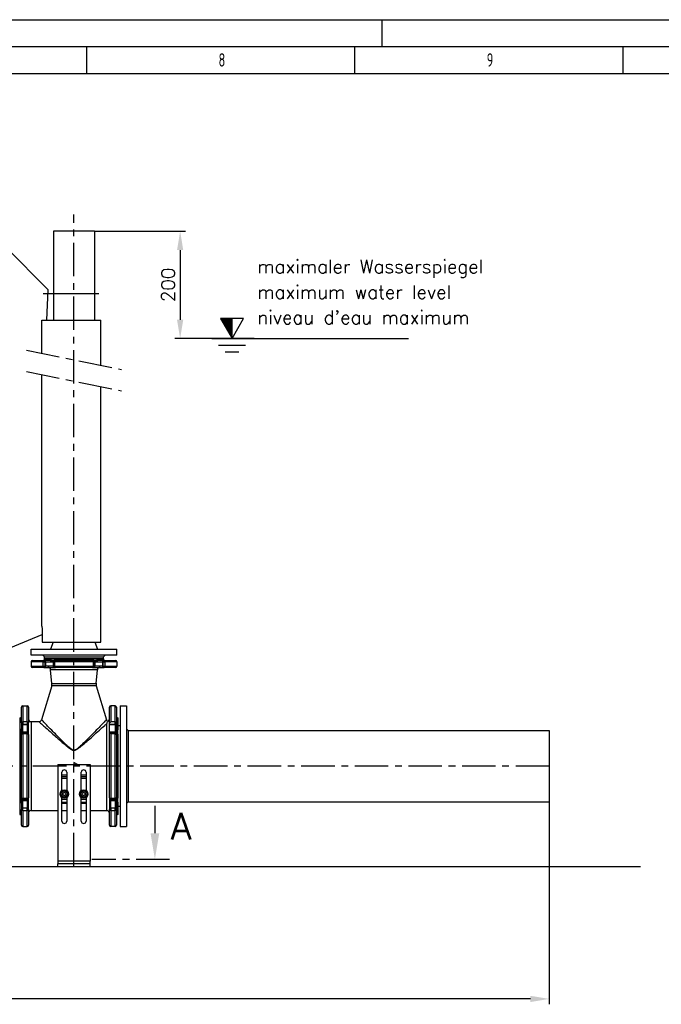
# Model space of a CAD drawing. Header units: millimetres. Extents: x 0 to 5940, y 0 to 4200.
# Tile 46 of 47: x 3345 to 4541, y 2365 to 4200. Entities that reach past the tile are written whole.
import ezdxf

# ---------------------------------------------------------------- set-up
doc = ezdxf.new("R2010")
doc.units = ezdxf.units.MM
doc.header["$LTSCALE"] = 50
doc.linetypes.add('MITTE', pattern=[2, 1.25, -0.25, 0.25, -0.25])
doc.layers.get('0').update_dxf_attribs({"linetype": 'CONTINUOUS'})
doc.layers.get('DEFPOINTS').update_dxf_attribs({"linetype": 'CONTINUOUS'})
for name, color, linetype in [('02-LINIE-035', 2, 'CONTINUOUS'), ('03-LINIE-050', 3, 'CONTINUOUS'), ('05-ACHSE', 1, 'MITTE'), ('06-MASSE1', 1, 'CONTINUOUS'), ('10-TEXT-025', 1, 'CONTINUOUS'), ('12-TEXT-050', 3, 'CONTINUOUS'), ('KSB-BLATTRAND', 2, 'CONTINUOUS')]:
    doc.layers.add(name, color=color, linetype=linetype)
doc.styles.add('ACA_NORM', font='ROMANS.SHX')
doc.styles.get("Standard").update_dxf_attribs({"font": 'ISOCP.SHX'})
doc.dimstyles.new('1-10', dxfattribs={"dimscale": 10, "dimtxt": 2.5, "dimasz": 3.5, "dimexe": 1, "dimexo": 0, "dimgap": 1, "dimtad": 1, "dimdec": 0, "dimzin": 0, "dimtxsty": 'ACA_NORM', "dimcen": 0, "dimadec": 0, "dimazin": 0, "dimtfac": 2.4, "dimtdec": 0, "dimtmove": 0, "dimatfit": 3, "dimfxl": 1, "dimtolj": 1, "dimtzin": 0, "dimarcsym": 0})

# ---------------------------------------------------------------- blocks, each defined once
blk = doc.blocks.new('*D2')
at = {"layer": '06-MASSE1', "color": 0, "lineweight": -2}
for p, q in [((4332.2, 2742.1), (4332.2, 2364.6)), ((1668.8, 2662.8), (1668.8, 2364.6)), ((4297.2, 2374.6), (1703.8, 2374.6))]:
    blk.add_line(p, q, dxfattribs=at)
at = {"layer": '06-MASSE1', "color": 0}
for points in [[(1703.8, 2380.4), (1703.8, 2368.8), (1668.8, 2374.6)], [(4297.2, 2380.4), (4297.2, 2368.8), (4332.2, 2374.6)]]:
    blk.add_solid(points, dxfattribs=at)
at = {"layer": 'DEFPOINTS', "color": 0}
for p in [(4332.2, 2742.1), (1668.8, 2662.8), (1668.8, 2374.6)]:
    blk.add_point(p, dxfattribs=at)
at = {"layer": '06-MASSE1', "color": 0, "insert": (3000.5, 2397.1), "char_height": 25, "attachment_point": 5, "style": 'ACA_NORM'}
blk.add_mtext('\\A1;2660', dxfattribs=at)
blk = doc.blocks.new('Rahmen_A2')
at = {"color": 1, "ltscale": 150}
for p, q in [((0, 420), (594, 420)), ((10, 410), (584, 410))]:
    blk.add_line(p, q, dxfattribs=at)
at = {"layer": 'KSB-BLATTRAND'}
for p, q in [((402, 420), (402, 415)), ((5, 415), (589, 415)), ((347, 410), (347, 415)), ((397, 410), (397, 415)), ((447, 410), (447, 415))]:
    blk.add_line(p, q, dxfattribs=at)
at = {"layer": 'KSB-BLATTRAND', "width": 0.75}
for s, p in [('8', (371.5625, 411.25)), ('9', (421.5625, 411.25))]:
    blk.add_text(s, height=2.5, dxfattribs=at).set_placement(p)
blk = doc.blocks.new('*D12')
at = {"layer": '06-MASSE1', "color": 0, "lineweight": -2}
for p, q in [((3484.2, 3805.6), (3654.1, 3805.6)), ((3644.1, 3770.6), (3644.1, 3640.6)), ((3782.4, 3605.6), (3634.1, 3605.6))]:
    blk.add_line(p, q, dxfattribs=at)
at = {"layer": '06-MASSE1', "color": 0}
for points in [[(3638.3, 3770.6), (3649.9, 3770.6), (3644.1, 3805.6)], [(3638.3, 3640.6), (3649.9, 3640.6), (3644.1, 3605.6)]]:
    blk.add_solid(points, dxfattribs=at)
at = {"layer": 'DEFPOINTS', "color": 0}
for p in [(3484.2, 3805.6), (3644.1, 3605.6), (3782.4, 3605.6)]:
    blk.add_point(p, dxfattribs=at)
at = {"layer": '06-MASSE1', "color": 0, "insert": (3621.6, 3705.6), "char_height": 25, "attachment_point": 5, "rotation": 90, "style": 'ACA_NORM'}
blk.add_mtext('\\A1;200', dxfattribs=at)

msp = doc.modelspace()

# ---------------------------------------------------------------- linework, layer by layer
at = {"layer": '02-LINIE-035'}
for p, q in [((3484.2, 3805.6), (3408.1, 3805.6)), ((3408.1, 3805.6), (3408.1, 3639.6)), ((3484.2, 3805.6), (3484.2, 3639.6)), ((3386.2, 3639.6), (3496.2, 3639.6)), ((3386.2, 3577.8), (3386.2, 3639.6)), ((3496.2, 3555.5), (3496.2, 3639.6)), ((3386.2, 3069.6), (3386.2, 3538.1)), ((3496.2, 3039.6), (3496.2, 3515.8)), ((3387.1, 3059.6), (3387.1, 3039.6)), ((3387.1, 3039.6), (3496.2, 3039.6)), ((3407.4, 3039.6), (3402.2, 3026.6)), ((3485, 3039.6), (3490.2, 3026.6)), ((3366.2, 3026.6), (3526.2, 3026.6)), ((3366.2, 3015.6), (3366.2, 3026.6)), ((3526.2, 3015.6), (3366.2, 3015.6)), ((3391.2, 3012.6), (3388.2, 3015.6)), ((3391.2, 3012.6), (3501.2, 3012.6)), ((3391.2, 3008.6), (3391.2, 3012.6)), ((3391.2, 3012.6), (3501.2, 3012.6)), ((3501.2, 3012.6), (3504.2, 3015.6)), ((3501.2, 3008.6), (3501.2, 3012.6)), ((3526.2, 3015.6), (3526.2, 3026.6)), ((3388.2, 3003.1), (3366.2, 3003.1)), ((3366.2, 3003.1), (3366.2, 2995.1)), ((3366.2, 2995.1), (3388.2, 2995.1)), ((3368.7, 3005.6), (3390, 3005.6)), ((3390, 2992.6), (3368.7, 2992.6)), ((3388.2, 3003.1), (3388.2, 2995.1)), ((3388.2, 3003.1), (3392.5, 3003.1)), ((3388.2, 2995.1), (3392.5, 2995.1)), ((3390.8, 3005.6), (3390, 3005.6)), ((3390, 2992.6), (3390.8, 2992.6)), ((3401.9, 3005.6), (3390.8, 3005.6)), ((3390.8, 2992.6), (3409.7, 2992.6)), ((3391.2, 3008.6), (3501.2, 3008.6)), ((3501.2, 3008.6), (3391.2, 3008.6)), ((3391.2, 3008.6), (3391.2, 3008.1)), ((3391.2, 3008.1), (3403.8, 3008.1)), ((3392.5, 3003.1), (3393.3, 3003.1)), ((3392.5, 2995.1), (3392.5, 3003.1)), ((3393.3, 2995.1), (3392.5, 2995.1)), ((3393.3, 3003.1), (3407.2, 3003.1)), ((3393.3, 3003.1), (3393.3, 2995.1)), ((3407.2, 2995.1), (3393.3, 2995.1)), ((3407.2, 3003.1), (3409.3, 3003.1)), ((3407.2, 3003.1), (3407.2, 2995.1)), ((3409.3, 2995.1), (3407.2, 2995.1)), ((3409.3, 3003.1), (3410.7, 3003.1)), ((3409.3, 3003.1), (3409.3, 2995.1)), ((3409.3, 2995.1), (3410.7, 2995.1)), ((3409.7, 3005.6), (3409.6, 3005.6)), ((3411.8, 3005.6), (3409.7, 3005.6)), ((3409.7, 2992.6), (3411.8, 2992.6)), ((3481.7, 3003.1), (3410.7, 3003.1)), ((3410.7, 2995.1), (3410.7, 3003.1)), ((3410.7, 2995.1), (3481.7, 2995.1)), ((3411.2, 3008.1), (3481.2, 3008.1)), ((3411.8, 3005.6), (3480.6, 3005.6)), ((3480.6, 2992.6), (3411.8, 2992.6)), ((3482.7, 3005.6), (3480.6, 3005.6)), ((3480.6, 2992.6), (3482.7, 2992.6)), ((3481.7, 3003.1), (3483.1, 3003.1)), ((3481.7, 3003.1), (3481.7, 2995.1)), ((3481.7, 2995.1), (3483.1, 2995.1)), ((3482.8, 3005.6), (3482.7, 3005.6)), ((3482.7, 2992.6), (3501.6, 2992.6)), ((3483.1, 3003.1), (3485.2, 3003.1)), ((3483.1, 2995.1), (3483.1, 3003.1)), ((3485.2, 2995.1), (3483.1, 2995.1)), ((3485.2, 3003.1), (3499.1, 3003.1)), ((3485.2, 3003.1), (3485.2, 2995.1)), ((3499.1, 2995.1), (3485.2, 2995.1)), ((3488.6, 3008.1), (3501.2, 3008.1)), ((3501.6, 3005.6), (3490.5, 3005.6)), ((3499.1, 3003.1), (3499.9, 3003.1)), ((3499.1, 3003.1), (3499.1, 2995.1)), ((3499.9, 2995.1), (3499.1, 2995.1)), ((3499.9, 3003.1), (3504.2, 3003.1)), ((3499.9, 3003.1), (3499.9, 2995.1)), ((3499.9, 2995.1), (3504.2, 2995.1)), ((3501.2, 3008.6), (3501.2, 3008.1)), ((3502.4, 3005.6), (3501.6, 3005.6)), ((3501.6, 2992.6), (3502.4, 2992.6)), ((3502.4, 3005.6), (3523.7, 3005.6)), ((3523.7, 2992.6), (3502.4, 2992.6)), ((3526.2, 3003.1), (3504.2, 3003.1)), ((3504.2, 2995.1), (3504.2, 3003.1)), ((3504.2, 2995.1), (3526.2, 2995.1)), ((3526.2, 3003.1), (3526.2, 2995.1)), ((3489.8, 2988.1), (3402.6, 2988.1)), ((3405.1, 2962.9), (3402.6, 2988.1)), ((3487.3, 2962.9), (3489.8, 2988.1)), ((3404.7, 2958.3), (3385.7, 2895.1)), ((3487.7, 2958.3), (3404.7, 2958.3)), ((3405.1, 2962.9), (3487.3, 2962.9)), ((3487.7, 2958.3), (3506.7, 2895.1)), ((3348.2, 2889.2), (3348.2, 2918.6)), ((3350.7, 2921.1), (3350.7, 2891)), ((3350.7, 2921.1), (3358.7, 2921.1)), ((3358.7, 2891), (3358.7, 2921.1)), ((3361.2, 2918.6), (3361.2, 2889.2)), ((3512.2, 2887.5), (3512.2, 2918.6)), ((3514.7, 2921.1), (3514.7, 2891)), ((3522.7, 2921.1), (3514.7, 2921.1)), ((3522.7, 2891), (3522.7, 2921.1)), ((3525.2, 2918.6), (3525.2, 2889.2)), ((3532.2, 2921.1), (3532.2, 2696.1)), ((3532.2, 2921.1), (3544.2, 2921.1)), ((3544.2, 2921.1), (3544.2, 2696.1)), ((3345.2, 2898.6), (3345.2, 2718.6)), ((3345.2, 2898.6), (3345.7, 2898.6)), ((3345.7, 2876), (3345.7, 2898.6)), ((3348.2, 2889.2), (3348.2, 2888.8)), ((3348.2, 2888.8), (3348.2, 2877.8)), ((3350.7, 2891), (3350.7, 2886.7)), ((3358.7, 2891), (3350.7, 2891)), ((3350.7, 2886.3), (3350.7, 2886.7)), ((3350.7, 2886.7), (3358.7, 2886.7)), ((3350.7, 2872.3), (3350.7, 2886.3)), ((3350.7, 2886.3), (3358.7, 2886.3)), ((3358.7, 2891), (3358.7, 2886.7)), ((3358.7, 2886.7), (3358.7, 2886.3)), ((3358.7, 2886.3), (3358.7, 2872.3)), ((3361.2, 2888.8), (3361.2, 2889.2)), ((3361.2, 2869.8), (3361.2, 2888.8)), ((3366.2, 2891.6), (3366.2, 2725.6)), ((3366.2, 2891.6), (3380.9, 2891.6)), ((3507.2, 2725.6), (3507.2, 2887.8)), ((3512.2, 2886.7), (3512.2, 2887.5)), ((3512.2, 2886.7), (3522.7, 2886.7)), ((3512.2, 2886.3), (3512.2, 2886.7)), ((3512.2, 2872.3), (3512.2, 2886.3)), ((3512.2, 2886.3), (3522.7, 2886.3)), ((3522.7, 2891), (3514.7, 2891)), ((3522.7, 2886.7), (3522.7, 2891)), ((3522.7, 2886.7), (3522.7, 2886.3)), ((3522.7, 2886.3), (3522.7, 2872.3)), ((3525.2, 2888.8), (3525.2, 2889.2)), ((3525.2, 2877.8), (3525.2, 2888.8)), ((3528.2, 2898.6), (3527.7, 2898.6)), ((3527.7, 2898.6), (3527.7, 2876)), ((3528.2, 2718.6), (3528.2, 2898.6)), ((3532.2, 2883.6), (3528.2, 2883.6)), ((3345.7, 2748.9), (3345.7, 2868.2)), ((3348.2, 2869.9), (3348.2, 2869.8)), ((3348.2, 2869.8), (3348.2, 2867.8)), ((3348.2, 2749.3), (3348.2, 2867.8)), ((3350.7, 2870.3), (3350.7, 2872.3)), ((3350.7, 2872.3), (3358.7, 2872.3)), ((3358.7, 2870.3), (3350.7, 2870.3)), ((3350.7, 2869.2), (3350.7, 2870.3)), ((3350.7, 2869.2), (3350.7, 2748)), ((3350.7, 2869.2), (3358.7, 2869.2)), ((3358.7, 2872.3), (3358.7, 2870.3)), ((3358.7, 2869.2), (3358.7, 2870.3)), ((3358.7, 2748), (3358.7, 2869.2)), ((3361.2, 2867.8), (3361.2, 2869.8)), ((3361.2, 2867.8), (3361.2, 2749.3)), ((3512.2, 2870.5), (3512.2, 2872.3)), ((3512.2, 2872.3), (3522.7, 2872.3)), ((3512.2, 2749.3), (3512.2, 2870.5)), ((3522.7, 2870.3), (3512.7, 2870.3)), ((3514.7, 2869.2), (3522.7, 2869.2)), ((3514.7, 2869.2), (3514.7, 2748)), ((3522.7, 2872.3), (3522.7, 2870.3)), ((3522.7, 2869.2), (3522.7, 2870.3)), ((3522.7, 2748), (3522.7, 2869.2)), ((3525.2, 2869.8), (3525.2, 2869.9)), ((3525.2, 2867.8), (3525.2, 2869.8)), ((3525.2, 2867.8), (3525.2, 2749.3)), ((3527.7, 2868.2), (3527.7, 2748.9)), ((3547.2, 2875.1), (3544.2, 2878.1)), ((3547.2, 2875.1), (3547.2, 2742.1)), ((3547.2, 2875.1), (4332.2, 2875.1)), ((4332.2, 2875.1), (4332.2, 2742.1)), ((3446.2, 2838), (3446.2, 2838.4)), ((3416.2, 2811.6), (3476.2, 2811.6)), ((3416.2, 2811.6), (3416.2, 2631.6)), ((3452.5, 2811.6), (3446.2, 2815.6)), ((3446.2, 2815.6), (3446.2, 2811.6)), ((3476.2, 2811.6), (3476.2, 2631.6)), ((3423.7, 2763.2), (3423.7, 2797.1)), ((3432.7, 2791.6), (3423.7, 2791.6)), ((3432.7, 2797.1), (3432.7, 2763.2)), ((3459.7, 2763.2), (3459.7, 2797.1)), ((3468.7, 2791.6), (3459.7, 2791.6)), ((3468.7, 2797.1), (3468.7, 2763.2)), ((3432.7, 2788.6), (3423.7, 2788.6)), ((3423.7, 2786.1), (3432.7, 2786.1)), ((3468.7, 2788.6), (3459.7, 2788.6)), ((3459.7, 2786.1), (3468.7, 2786.1)), ((3425.2, 2758.3), (3428.2, 2760)), ((3425.2, 2754.9), (3425.2, 2758.3)), ((3428.2, 2753.1), (3425.2, 2754.9)), ((3428.2, 2760), (3431.2, 2758.3)), ((3431.2, 2754.9), (3428.2, 2753.1)), ((3431.2, 2758.3), (3431.2, 2754.9)), ((3461.2, 2758.3), (3464.2, 2760)), ((3461.2, 2754.9), (3461.2, 2758.3)), ((3464.2, 2753.1), (3461.2, 2754.9)), ((3464.2, 2760), (3467.2, 2758.3)), ((3467.2, 2754.9), (3464.2, 2753.1)), ((3467.2, 2758.3), (3467.2, 2754.9)), ((3345.7, 2718.6), (3345.7, 2741.2)), ((3348.2, 2749.3), (3348.2, 2747.3)), ((3348.2, 2747.3), (3348.2, 2747.3)), ((3348.2, 2739.3), (3348.2, 2728.4)), ((3350.7, 2746.8), (3350.7, 2748)), ((3358.7, 2748), (3350.7, 2748)), ((3350.7, 2744.8), (3350.7, 2746.8)), ((3350.7, 2746.8), (3358.7, 2746.8)), ((3350.7, 2730.9), (3350.7, 2744.8)), ((3350.7, 2744.8), (3358.7, 2744.8)), ((3358.7, 2746.8), (3358.7, 2748)), ((3358.7, 2746.8), (3358.7, 2744.8)), ((3358.7, 2744.8), (3358.7, 2730.9)), ((3361.2, 2747.3), (3361.2, 2749.3)), ((3361.2, 2728.4), (3361.2, 2747.3)), ((3423.7, 2706.1), (3423.7, 2750)), ((3424.2, 2749.7), (3423.7, 2749.7)), ((3423.7, 2747.2), (3432.7, 2747.2)), ((3432.7, 2740.9), (3423.7, 2740.9)), ((3432.7, 2739.1), (3423.7, 2739.1)), ((3432.7, 2749.7), (3432.2, 2749.7)), ((3432.7, 2750), (3432.7, 2706.1)), ((3459.7, 2706.1), (3459.7, 2750)), ((3460.2, 2749.7), (3459.7, 2749.7)), ((3459.7, 2747.2), (3468.7, 2747.2)), ((3468.7, 2740.9), (3459.7, 2740.9)), ((3468.7, 2739.1), (3459.7, 2739.1)), ((3468.7, 2749.7), (3468.2, 2749.7)), ((3468.7, 2750), (3468.7, 2706.1)), ((3512.2, 2749.3), (3512.2, 2747.3)), ((3512.2, 2747.3), (3512.2, 2728.4)), ((3514.7, 2748), (3514.7, 2746.8)), ((3522.7, 2748), (3514.7, 2748)), ((3514.7, 2744.8), (3514.7, 2746.8)), ((3514.7, 2746.8), (3522.7, 2746.8)), ((3514.7, 2730.9), (3514.7, 2744.8)), ((3514.7, 2744.8), (3522.7, 2744.8)), ((3522.7, 2746.8), (3522.7, 2748)), ((3522.7, 2746.8), (3522.7, 2744.8)), ((3522.7, 2744.8), (3522.7, 2730.9)), ((3525.2, 2747.3), (3525.2, 2749.3)), ((3525.2, 2747.3), (3525.2, 2747.3)), ((3525.2, 2728.4), (3525.2, 2739.3)), ((3527.7, 2741.2), (3527.7, 2718.6)), ((3547.2, 2742.1), (3544.2, 2739.1)), ((3547.2, 2742.1), (4332.2, 2742.1)), ((3345.2, 2718.6), (3345.7, 2718.6)), ((3348.2, 2728.4), (3348.2, 2728)), ((3348.2, 2698.6), (3348.2, 2728)), ((3350.7, 2730.5), (3350.7, 2730.9)), ((3350.7, 2730.9), (3358.7, 2730.9)), ((3358.7, 2730.5), (3350.7, 2730.5)), ((3350.7, 2726.1), (3350.7, 2730.5)), ((3350.7, 2726.1), (3350.7, 2696.1)), ((3350.7, 2726.1), (3358.7, 2726.1)), ((3358.7, 2730.9), (3358.7, 2730.5)), ((3358.7, 2726.1), (3358.7, 2730.5)), ((3358.7, 2696.1), (3358.7, 2726.1)), ((3361.2, 2728), (3361.2, 2728.4)), ((3361.2, 2728), (3361.2, 2698.6)), ((3366.2, 2725.6), (3416.2, 2725.6)), ((3423.7, 2725.6), (3432.7, 2725.6)), ((3459.7, 2725.6), (3468.7, 2725.6)), ((3476.2, 2725.6), (3507.2, 2725.6)), ((3512.2, 2728.4), (3512.2, 2728)), ((3512.2, 2698.6), (3512.2, 2728)), ((3514.7, 2730.5), (3514.7, 2730.9)), ((3514.7, 2730.9), (3522.7, 2730.9)), ((3522.7, 2730.5), (3514.7, 2730.5)), ((3514.7, 2730.5), (3514.7, 2726.1)), ((3514.7, 2726.1), (3522.7, 2726.1)), ((3514.7, 2726.1), (3514.7, 2696.1)), ((3522.7, 2730.9), (3522.7, 2730.5)), ((3522.7, 2726.1), (3522.7, 2730.5)), ((3522.7, 2696.1), (3522.7, 2726.1)), ((3525.2, 2728), (3525.2, 2728.4)), ((3525.2, 2728), (3525.2, 2698.6)), ((3528.2, 2718.6), (3527.7, 2718.6)), ((3532.2, 2733.6), (3528.2, 2733.6)), ((3597, 2734.6), (3597, 2683.6)), ((3350.7, 2696.1), (3358.7, 2696.1)), ((3522.7, 2696.1), (3514.7, 2696.1)), ((3532.2, 2696.1), (3544.2, 2696.1)), ((3476.2, 2631.6), (3416.2, 2631.6)), ((3416.2, 2631.6), (3416.2, 2626.6)), ((3416.2, 2621.6), (3416.2, 2626.6)), ((3476.2, 2626.6), (3416.2, 2626.6)), ((3476.2, 2626.6), (3476.2, 2631.6)), ((3476.2, 2621.6), (3476.2, 2626.6))]:
    msp.add_line(p, q, dxfattribs=at)
at = {"layer": '02-LINIE-035', "linetype": 'MITTE'}
msp.add_line((3624.4, 2634.6), (3479.6, 2634.6), dxfattribs=at)
at = {"layer": '02-LINIE-035'}
for centre, radius in [((3428.2, 2756.6), 8), ((3428.2, 2756.6), 6.5), ((3428.2, 2756.6), 5.7), ((3464.2, 2756.6), 8), ((3464.2, 2756.6), 6.5), ((3464.2, 2756.6), 5.7)]:
    msp.add_circle(centre, radius, dxfattribs=at)
for centre, radius, start, end in [((3368.7, 3003.1), 2.5, 90, 180), ((3368.7, 2995.1), 2.5, 180, 270), ((3388.7, 3008.1), 2.5, 270, 0), ((3397.7, 2987.6), 5, 5.6189, 90), ((3494.7, 2987.6), 5, 90, 174.3811), ((3503.7, 3008.1), 2.5, 180, 270), ((3523.7, 3003.1), 2.5, 0, 90), ((3523.7, 2995.1), 2.5, 270, 0), ((3393.2, 2961.8), 12, 343.3134, 5.6189), ((3499.2, 2961.8), 12, 174.3811, 196.6866), ((3350.7, 2918.6), 2.5, 90, 180), ((3358.7, 2918.6), 2.5, 0, 90), ((3514.7, 2918.6), 2.5, 90, 180), ((3522.7, 2918.6), 2.5, 0, 90), ((3345.7, 2901.1), 2.5, 270, 0), ((3527.7, 2901.1), 2.5, 180, 270), ((3366.2, 2896.6), 5, 180, 270), ((3380.9, 2896.6), 5, 270, 343.3134), ((3511.5, 2896.6), 5, 196.6866, 244.8105), ((3507.2, 2896.6), 5, 295.1895, 0), ((3428.2, 2797.1), 4.5, 0, 180), ((3464.2, 2797.1), 4.5, 0, 180), ((3345.7, 2716.1), 2.5, 0, 90), ((3366.2, 2720.6), 5, 90, 180), ((3507.2, 2720.6), 5, 0, 90), ((3527.7, 2716.1), 2.5, 90, 180), ((3350.7, 2698.6), 2.5, 180, 270), ((3358.7, 2698.6), 2.5, 270, 0), ((3428.2, 2706.1), 4.5, 180, 0), ((3464.2, 2706.1), 4.5, 180, 0), ((3514.7, 2698.6), 2.5, 180, 270), ((3522.7, 2698.6), 2.5, 270, 0)]:
    msp.add_arc(centre, radius, start, end, dxfattribs=at)
for centre, major_axis, ratio, start_param, end_param in [((3390, 3003.1), (0, 2.5), 0.724522, 0, 1.570796), ((3390, 2995.1), (0, -2.5), 0.724522, 4.712389, 6.283185), ((3390, 3003.1), (0, 2.5), 0.996195, 4.712389, 6.283185), ((3390, 2995.1), (0, -2.5), 0.996195, 0, 1.570796), ((3390.8, 3003.1), (0, 2.5), 0.996195, 4.712389, 6.283185), ((3390.8, 2995.1), (0, -2.5), 0.996195, 0, 1.570796), ((3401.9, 3008.1), (0, -2.5), 0.771256, 0, 1.570796), ((3409.7, 3003.1), (0, 2.5), 0.996195, 0, 1.570796), ((3409.7, 2995.1), (0, -2.5), 0.996195, 4.712389, 6.283185), ((3411.8, 3003.1), (0, 2.5), 0.996195, 0, 1.570796), ((3411.8, 2995.1), (0, -2.5), 0.996195, 4.712389, 6.283185), ((3409.6, 3008.1), (0, -2.5), 0.636525, 0, 1.570796), ((3411.8, 3003.1), (0, 2.5), 0.443479, 0, 1.570796), ((3411.8, 2995.1), (0, -2.5), 0.443479, 4.712389, 6.283185), ((3480.6, 3003.1), (0, 2.5), 0.996195, 4.712389, 6.283185), ((3480.6, 3003.1), (0, 2.5), 0.443479, 4.712389, 6.283185), ((3480.6, 2995.1), (0, -2.5), 0.443479, 0, 1.570796), ((3480.6, 2995.1), (0, -2.5), 0.996195, 0, 1.570796), ((3482.8, 3008.1), (0, -2.5), 0.636525, 4.712389, 6.283185), ((3482.7, 3003.1), (0, 2.5), 0.996195, 4.712389, 6.283185), ((3482.7, 2995.1), (0, -2.5), 0.996195, 0, 1.570796), ((3490.5, 3008.1), (0, -2.5), 0.771256, 4.712389, 6.283185), ((3501.6, 3003.1), (0, 2.5), 0.996195, 0, 1.570796), ((3501.6, 2995.1), (0, -2.5), 0.996195, 4.712389, 6.283185), ((3502.4, 3003.1), (0, 2.5), 0.996195, 0, 1.570796), ((3502.4, 2995.1), (0, -2.5), 0.996195, 4.712389, 6.283185), ((3502.4, 3003.1), (0, 2.5), 0.724522, 4.712389, 6.283185), ((3502.4, 2995.1), (0, -2.5), 0.724522, 0, 1.570796), ((3350.7, 2889.2), (-2.5, 0), 0.732808, 4.712389, 6.283185), ((3350.7, 2889.2), (-2.5, 0), 0.996195, 0, 1.570796), ((3350.7, 2888.8), (-2.5, 0), 0.996195, 0, 1.570796), ((3358.7, 2889.2), (2.5, 0), 0.732808, 0, 1.570796), ((3358.7, 2889.2), (2.5, 0), 0.996195, 4.712389, 6.283185), ((3358.7, 2888.8), (2.5, 0), 0.996195, 4.712389, 6.283185), ((3522.7, 2889.2), (2.5, 0), 0.732808, 0, 1.570796), ((3522.7, 2889.2), (2.5, 0), 0.996195, 4.712389, 6.283185), ((3522.7, 2888.8), (2.5, 0), 0.996195, 4.712389, 6.283185), ((3345.7, 2877.8), (2.5, 0), 0.748658, 4.712389, 6.283185), ((3345.7, 2869.9), (2.5, 0), 0.662957, 4.712389, 6.283185), ((3350.7, 2869.8), (-2.5, 0), 0.996195, 4.712389, 6.283185), ((3350.7, 2867.8), (-2.5, 0), 0.996195, 4.712389, 6.283185), ((3350.7, 2867.8), (-2.5, 0), 0.538659, 4.712389, 6.283185), ((3358.7, 2869.8), (2.5, 0), 0.996195, 0, 1.570796), ((3358.7, 2867.8), (2.5, 0), 0.996195, 0, 1.570796), ((3358.7, 2867.8), (2.5, 0), 0.538659, 0, 1.570796), ((3522.7, 2869.8), (2.5, 0), 0.996195, 0, 1.570796), ((3522.7, 2867.8), (2.5, 0), 0.996195, 0, 1.570796), ((3522.7, 2867.8), (2.5, 0), 0.538659, 0, 1.570796), ((3527.7, 2877.8), (-2.5, 0), 0.748658, 0, 1.570796), ((3527.7, 2869.9), (-2.5, 0), 0.662957, 0, 1.570796), ((3345.7, 2747.3), (2.5, 0), 0.662957, 0, 1.570796), ((3345.7, 2739.3), (2.5, 0), 0.748658, 0, 1.570796), ((3350.7, 2749.3), (-2.5, 0), 0.538659, 0, 1.570796), ((3350.7, 2749.3), (-2.5, 0), 0.996195, 0, 1.570796), ((3350.7, 2747.3), (-2.5, 0), 0.996195, 0, 1.570796), ((3358.7, 2749.3), (2.5, 0), 0.538659, 4.712389, 6.283185), ((3358.7, 2749.3), (2.5, 0), 0.996195, 4.712389, 6.283185), ((3358.7, 2747.3), (2.5, 0), 0.996195, 4.712389, 6.283185), ((3514.7, 2749.3), (-2.5, 0), 0.538659, 0, 1.570796), ((3514.7, 2749.3), (-2.5, 0), 0.996195, 0, 1.570796), ((3514.7, 2747.3), (-2.5, 0), 0.996195, 0, 1.570796), ((3522.7, 2749.3), (2.5, 0), 0.996195, 4.712389, 6.283185), ((3522.7, 2749.3), (2.5, 0), 0.538659, 4.712389, 6.283185), ((3522.7, 2747.3), (2.5, 0), 0.996195, 4.712389, 6.283185), ((3527.7, 2747.3), (-2.5, 0), 0.662957, 4.712389, 6.283185), ((3527.7, 2739.3), (-2.5, 0), 0.748658, 4.712389, 6.283185), ((3350.7, 2728.4), (-2.5, 0), 0.996195, 4.712389, 6.283185), ((3350.7, 2728), (-2.5, 0), 0.996195, 4.712389, 6.283185), ((3350.7, 2728), (-2.5, 0), 0.732808, 0, 1.570796), ((3358.7, 2728.4), (2.5, 0), 0.996195, 0, 1.570796), ((3358.7, 2728), (2.5, 0), 0.996195, 0, 1.570796), ((3358.7, 2728), (2.5, 0), 0.732808, 4.712389, 6.283185), ((3514.7, 2728.4), (-2.5, 0), 0.996195, 4.712389, 6.283185), ((3514.7, 2728), (-2.5, 0), 0.996195, 4.712389, 6.283185), ((3514.7, 2728), (-2.5, 0), 0.732808, 0, 1.570796), ((3522.7, 2728.4), (2.5, 0), 0.996195, 0, 1.570796), ((3522.7, 2728), (2.5, 0), 0.996195, 0, 1.570796), ((3522.7, 2728), (2.5, 0), 0.732808, 4.712389, 6.283185)]:
    msp.add_ellipse(centre, major_axis=major_axis, ratio=ratio, start_param=start_param, end_param=end_param, dxfattribs=at)
for points, knots in [([(3386.2, 3069.6), (3386.2, 3069.6), (3386.2, 3069.3), (3386.4, 3068.3), (3386.5, 3067.5), (3386.8, 3065.8), (3386.9, 3064.6), (3387.1, 3062.2), (3387.1, 3060.8), (3387.1, 3059.6)], [-1.510364, -1.510364, -1.510364, -1.510364, -1.13278, -1.13278, -0.755196, -0.755196, -0.377598, -0.377598, 0, 0, 0, 0]), ([(3401.9, 3005.6), (3402.5, 3005.6), (3403.2, 3005.5), (3404.8, 3005.4), (3405.8, 3005.4), (3407.4, 3005.4), (3408, 3005.5), (3408.9, 3005.5), (3409.3, 3005.6), (3409.6, 3005.6)], [-3.141593, -3.141593, -3.141593, -3.141593, -1.599146, -1.599146, 0.319129, 0.319129, 1.837026, 1.837026, 3.141593, 3.141593, 3.141593, 3.141593]), ([(3411.2, 3008.1), (3410.6, 3008.1), (3410.1, 3008), (3408.9, 3007.8), (3408.3, 3007.7), (3406.9, 3007.6), (3406.2, 3007.7), (3404.9, 3008), (3404.3, 3008.1), (3403.8, 3008.1)], [-3.141593, -3.141593, -3.141593, -3.141593, -1.837026, -1.837026, -0.319129, -0.319129, 1.599146, 1.599146, 3.141593, 3.141593, 3.141593, 3.141593]), ([(3488.6, 3008.1), (3488.2, 3008.1), (3487.7, 3008), (3486.6, 3007.8), (3486.1, 3007.7), (3484.7, 3007.6), (3483.9, 3007.7), (3482.5, 3008), (3481.9, 3008.1), (3481.2, 3008.1)], [-3.141593, -3.141593, -3.141593, -3.141593, -1.837026, -1.837026, -0.319129, -0.319129, 1.599146, 1.599146, 3.141593, 3.141593, 3.141593, 3.141593]), ([(3482.8, 3005.6), (3483.2, 3005.6), (3483.7, 3005.5), (3484.9, 3005.4), (3485.7, 3005.4), (3487.3, 3005.4), (3488.1, 3005.5), (3489.4, 3005.5), (3490, 3005.6), (3490.5, 3005.6)], [-3.141593, -3.141593, -3.141593, -3.141593, -1.599146, -1.599146, 0.319129, 0.319129, 1.837026, 1.837026, 3.141593, 3.141593, 3.141593, 3.141593]), ([(3380.9, 2891.6), (3380.9, 2891.6), (3381.2, 2891.4), (3382.7, 2890), (3384.7, 2888.2), (3389.2, 2884.2), (3391.2, 2882.4), (3396.7, 2877.4), (3400.6, 2873.9), (3407.5, 2867.7), (3410.4, 2865.2), (3415.5, 2860.7), (3417.7, 2858.7), (3421.9, 2855), (3423.9, 2853.2), (3427.6, 2850.1), (3429.2, 2848.7), (3432.1, 2846.3), (3433.4, 2845.2), (3435.7, 2843.4), (3436.6, 2842.7), (3438.5, 2841.3), (3439.4, 2840.7), (3441, 2839.7), (3441.6, 2839.3), (3443, 2838.7), (3443.7, 2838.4), (3445, 2838.1), (3445.6, 2838), (3446.2, 2838)], [-12.626264, -12.626264, -12.626264, -12.626264, -11.544565, -11.544565, -9.288165, -9.288165, -7.929087, -7.929087, -5.79835, -5.79835, -4.426993, -4.426993, -3.431969, -3.431969, -2.546833, -2.546833, -1.86596, -1.86596, -1.342211, -1.342211, -0.961224, -0.961224, -0.629466, -0.629466, -0.396367, -0.396367, -0.168761, -0.168761, 0, 0, 0, 0]), ([(3446.2, 2838.4), (3445.7, 2838.4), (3445.1, 2838.4), (3443.9, 2838.8), (3443.2, 2839.1), (3441.9, 2839.8), (3441.3, 2840.2), (3439.8, 2841.2), (3439, 2841.9), (3437.2, 2843.3), (3436.3, 2844.1), (3434.2, 2846), (3433, 2847.1), (3430.2, 2849.7), (3428.7, 2851.2), (3425.3, 2854.5), (3423.4, 2856.4), (3419.5, 2860.3), (3417.4, 2862.4), (3412.7, 2867.2), (3410.1, 2869.9), (3403.7, 2876.4), (3400.1, 2880.1), (3395, 2885.4), (3393.2, 2887.3), (3389.2, 2891.5), (3387.3, 2893.5), (3386, 2894.9), (3385.7, 2895.1), (3385.7, 2895.1)], [0, 0, 0, 0, 0.168761, 0.168761, 0.396367, 0.396367, 0.629466, 0.629466, 0.961224, 0.961224, 1.342211, 1.342211, 1.86596, 1.86596, 2.546833, 2.546833, 3.431969, 3.431969, 4.426993, 4.426993, 5.79835, 5.79835, 7.929087, 7.929087, 9.288165, 9.288165, 11.544565, 11.544565, 12.626264, 12.626264, 12.626264, 12.626264]), ([(3506.7, 2895.1), (3506.7, 2895.1), (3506, 2894.5), (3503.6, 2891.9), (3501.8, 2890), (3496.9, 2884.9), (3493.9, 2881.8), (3487, 2874.7), (3483.2, 2870.7), (3475.7, 2863.1), (3472.2, 2859.6), (3466.7, 2854.1), (3464.8, 2852.3), (3461, 2848.6), (3459.1, 2846.7), (3455.6, 2843.6), (3454.1, 2842.4), (3451.9, 2840.7), (3451.2, 2840.2), (3449.8, 2839.3), (3449, 2839), (3447.5, 2838.5), (3446.9, 2838.4), (3446.2, 2838.4)], [37.879868, 37.879868, 37.879868, 37.879868, 39.671856, 39.671856, 41.578008, 41.578008, 43.614642, 43.614642, 45.724366, 45.724366, 47.441489, 47.441489, 48.300047, 48.300047, 49.158606, 49.158606, 49.767588, 49.767588, 50.032946, 50.032946, 50.298304, 50.298304, 50.507213, 50.507213, 50.507213, 50.507213]), ([(3446.2, 2838), (3446.9, 2838), (3447.6, 2838.1), (3449.2, 2838.6), (3450, 2838.9), (3451.5, 2839.8), (3452.3, 2840.2), (3454.6, 2841.8), (3456.2, 2843), (3459.9, 2845.9), (3462, 2847.7), (3466, 2851.1), (3468, 2852.9), (3473.9, 2858), (3477.7, 2861.4), (3485.8, 2868.5), (3490, 2872.3), (3497.4, 2879), (3500.7, 2882), (3504.9, 2885.7), (3506.1, 2886.8), (3507.2, 2887.8)], [-50.507213, -50.507213, -50.507213, -50.507213, -50.298304, -50.298304, -50.032946, -50.032946, -49.767588, -49.767588, -49.158606, -49.158606, -48.300047, -48.300047, -47.441489, -47.441489, -45.724366, -45.724366, -43.614642, -43.614642, -41.578008, -41.578008, -40.53629, -40.53629, -40.53629, -40.53629]), ([(3507.2, 2887.8), (3507.2, 2887.8), (3507.2, 2887.8), (3507.6, 2888.6), (3508, 2889.3), (3508.7, 2890.6), (3508.9, 2891.2), (3509.2, 2891.7), (3509.2, 2891.8), (3509.3, 2892), (3509.3, 2892), (3509.3, 2892), (3509.3, 2892), (3509.3, 2892.1), (3509.3, 2892.1), (3509.3, 2892.1), (3509.3, 2892.1), (3509.3, 2892.1)], [-4.745217, -4.745217, -4.745217, -4.745217, -4.73956, -4.73956, -4.012745, -4.012745, -3.162587, -3.162587, -2.830752, -2.830752, -2.612771, -2.612771, -2.500276, -2.500276, -2.424673, -2.424673, -2.418791, -2.418791, -2.418791, -2.418791]), ([(3512.2, 2887.5), (3512.2, 2887.6), (3512.2, 2887.8), (3512.4, 2888.3), (3512.5, 2888.5), (3512.8, 2889), (3513, 2889.3), (3513.4, 2889.9), (3513.7, 2890.2), (3514.2, 2890.6), (3514.4, 2890.8), (3514.7, 2891), (3514.7, 2891), (3514.7, 2891)], [0, 0, 0, 0, 0.0702595, 0.0702595, 0.1507881, 0.1507881, 0.2580896, 0.2580896, 0.3645241, 0.3645241, 0.4762975, 0.4762975, 0.4772933, 0.4772933, 0.4772933, 0.4772933]), ([(3345.7, 2876), (3345.7, 2875.7), (3345.7, 2875.5), (3345.8, 2874.7), (3345.9, 2874.1), (3346.1, 2872.9), (3346.1, 2872.2), (3346.1, 2871.3), (3346, 2871.1), (3345.9, 2870), (3345.7, 2869.1), (3345.7, 2868.2)], [-3.141593, -3.141593, -3.141593, -3.141593, -2.57085, -2.57085, -1.02519, -1.02519, 0.490176, 0.490176, 1.155904, 1.155904, 3.141593, 3.141593, 3.141593, 3.141593]), ([(3348.2, 2869.9), (3348.2, 2870.4), (3348.3, 2871), (3348.4, 2872), (3348.4, 2872.3), (3348.4, 2873.3), (3348.4, 2874), (3348.3, 2875.6), (3348.3, 2876.4), (3348.2, 2877.3), (3348.2, 2877.6), (3348.2, 2877.8)], [-3.141593, -3.141593, -3.141593, -3.141593, -1.155904, -1.155904, -0.490176, -0.490176, 1.02519, 1.02519, 2.57085, 2.57085, 3.141593, 3.141593, 3.141593, 3.141593]), ([(3512.7, 2870.3), (3512.6, 2870.3), (3512.5, 2870.4), (3512.3, 2870.4), (3512.2, 2870.5), (3512.2, 2870.5)], [0.2287407, 0.2287407, 0.2287407, 0.2287407, 0.2953839, 0.2953839, 0.4242421, 0.4242421, 0.4242421, 0.4242421]), ([(3512.7, 2870.3), (3512.9, 2870.3), (3513.2, 2870.2), (3513.8, 2869.9), (3514.3, 2869.6), (3514.7, 2869.2), (3514.7, 2869.2), (3514.7, 2869.2)], [-0.3149648, -0.3149648, -0.3149648, -0.3149648, -0.1874602, -0.1874602, 0, 0, 0.0010054, 0.0010054, 0.0010054, 0.0010054]), ([(3525.2, 2877.8), (3525.2, 2877), (3525.1, 2876), (3525, 2874.7), (3525, 2874.3), (3525, 2873.2), (3525, 2872.5), (3525.1, 2871.3), (3525.1, 2870.8), (3525.2, 2870.2), (3525.2, 2870.1), (3525.2, 2869.9)], [-3.141593, -3.141593, -3.141593, -3.141593, -1.155904, -1.155904, -0.490176, -0.490176, 1.02519, 1.02519, 2.57085, 2.57085, 3.141593, 3.141593, 3.141593, 3.141593]), ([(3527.7, 2868.2), (3527.7, 2868.5), (3527.7, 2868.7), (3527.6, 2869.7), (3527.5, 2870.3), (3527.3, 2871.6), (3527.3, 2872.2), (3527.3, 2873.1), (3527.4, 2873.4), (3527.5, 2874.4), (3527.7, 2875.2), (3527.7, 2876)], [-3.141593, -3.141593, -3.141593, -3.141593, -2.57085, -2.57085, -1.02519, -1.02519, 0.490176, 0.490176, 1.155904, 1.155904, 3.141593, 3.141593, 3.141593, 3.141593]), ([(3345.7, 2748.9), (3345.7, 2748.7), (3345.7, 2748.4), (3345.8, 2747.5), (3345.9, 2746.9), (3346.1, 2745.6), (3346.1, 2745), (3346.1, 2744.1), (3346, 2743.8), (3345.9, 2742.7), (3345.7, 2742), (3345.7, 2741.2)], [-3.141593, -3.141593, -3.141593, -3.141593, -2.57085, -2.57085, -1.02519, -1.02519, 0.490176, 0.490176, 1.155904, 1.155904, 3.141593, 3.141593, 3.141593, 3.141593]), ([(3348.2, 2739.3), (3348.2, 2740.2), (3348.3, 2741.1), (3348.4, 2742.5), (3348.4, 2742.8), (3348.4, 2743.9), (3348.4, 2744.6), (3348.3, 2745.9), (3348.3, 2746.4), (3348.2, 2747), (3348.2, 2747.1), (3348.2, 2747.3)], [-3.141593, -3.141593, -3.141593, -3.141593, -1.155904, -1.155904, -0.490176, -0.490176, 1.02519, 1.02519, 2.57085, 2.57085, 3.141593, 3.141593, 3.141593, 3.141593]), ([(3525.2, 2747.3), (3525.2, 2746.7), (3525.1, 2746.2), (3525, 2745.1), (3525, 2744.9), (3525, 2743.9), (3525, 2743.1), (3525.1, 2741.6), (3525.1, 2740.8), (3525.2, 2739.8), (3525.2, 2739.6), (3525.2, 2739.3)], [-3.141593, -3.141593, -3.141593, -3.141593, -1.155904, -1.155904, -0.490176, -0.490176, 1.02519, 1.02519, 2.57085, 2.57085, 3.141593, 3.141593, 3.141593, 3.141593]), ([(3527.7, 2741.2), (3527.7, 2741.4), (3527.7, 2741.6), (3527.6, 2742.5), (3527.5, 2743.1), (3527.3, 2744.3), (3527.3, 2744.9), (3527.3, 2745.8), (3527.4, 2746.1), (3527.5, 2747.2), (3527.7, 2748.1), (3527.7, 2748.9)], [-3.141593, -3.141593, -3.141593, -3.141593, -2.57085, -2.57085, -1.02519, -1.02519, 0.490176, 0.490176, 1.155904, 1.155904, 3.141593, 3.141593, 3.141593, 3.141593])]:
    msp.add_open_spline(points, degree=3, knots=knots, dxfattribs=at)
msp.add_solid([(3588.9, 2683.6), (3605.2, 2683.6), (3597, 2634.6)], dxfattribs=at)
at = {"layer": '03-LINIE-050'}
for p, q in [((3492.2, 3688.9), (3388.8, 3688.9)), ((1391, 2621.6), (4502.5, 2621.6))]:
    msp.add_line(p, q, dxfattribs=at)
for points in [[(3395.5, 3639.6), (3397.9, 3696.7), (3318.9, 3775.7)], [(2514.8, 3026.6), (2764.2, 3026.6), (2956.8, 3084.6), (3040.6, 3000.7), (3093.4, 2978.8), (3251.1, 2997.8), (3387.1, 3053.9)]]:
    msp.add_lwpolyline(points, dxfattribs=at)
at = {"layer": '05-ACHSE'}
for p, q in [((3446.2, 2621.6), (3446.2, 3837)), ((3357.5, 3583.7), (3534.9, 3547.7)), ((3357.5, 3544), (3534.9, 3508)), ((4332.2, 2808.6), (3295.7, 2808.6))]:
    msp.add_line(p, q, dxfattribs=at)
at = {"layer": '10-TEXT-025'}
for p, q in [((3719.3, 3642.7), (3740.8, 3605.6)), ((3740.8, 3642.7), (3719.3, 3642.7)), ((3720.1, 3641.4), (3721.4, 3642.7)), ((3720.9, 3640), (3723.6, 3642.7)), ((3721.7, 3638.6), (3725.8, 3642.7)), ((3722.5, 3637.2), (3728, 3642.7)), ((3723.3, 3635.8), (3730.2, 3642.7)), ((3724.1, 3634.4), (3732.4, 3642.7)), ((3724.9, 3633), (3734.6, 3642.7)), ((3725.7, 3631.6), (3736.9, 3642.7)), ((3726.5, 3630.2), (3739.1, 3642.7)), ((3727.4, 3628.8), (3740.8, 3642.2)), ((3728.2, 3627.4), (3740.8, 3640)), ((3729, 3626), (3740.8, 3637.8)), ((3729.8, 3624.6), (3740.8, 3635.6)), ((3740.8, 3605.6), (3762.2, 3642.7)), ((3762.2, 3642.7), (3740.8, 3642.7)), ((3740.8, 3605.6), (3740.8, 3642.7)), ((3730.6, 3623.2), (3740.8, 3633.3)), ((3731.4, 3621.8), (3740.8, 3631.1)), ((3732.2, 3620.4), (3740.8, 3628.9)), ((3733, 3619), (3740.8, 3626.7)), ((3733.8, 3617.6), (3740.8, 3624.5)), ((3734.6, 3616.2), (3740.8, 3622.3)), ((3735.4, 3614.8), (3740.8, 3620.1)), ((3736.3, 3613.4), (3740.8, 3617.9)), ((3703.3, 3605.6), (4069.9, 3605.6)), ((3737.1, 3612), (3740.8, 3615.7)), ((3737.9, 3610.6), (3740.8, 3613.5)), ((3738.7, 3609.2), (3740.8, 3611.3)), ((3739.5, 3607.8), (3740.8, 3609)), ((3740.3, 3606.4), (3740.8, 3606.8)), ((3715.8, 3593.1), (3765.8, 3593.1)), ((3728.3, 3580.6), (3753.3, 3580.6))]:
    msp.add_line(p, q, dxfattribs=at)

# ---------------------------------------------------------------- block references
at = {"layer": 'KSB-BLATTRAND', "xscale": 10, "yscale": 10, "zscale": 10}
msp.add_blockref('Rahmen_A2', (0, 0), dxfattribs=at)

# ---------------------------------------------------------------- texts
at = {"layer": '10-TEXT-025', "style": 'ACA_NORM'}
for s, p in [('maximaler Wasserspiegel', (3788, 3727.3)), ('maximum water level', (3788, 3679.8)), ("niveau d'eau maximum", (3788, 3632.6))]:
    msp.add_text(s, height=25, dxfattribs=at).set_placement(p)
at = {"layer": '12-TEXT-050', "style": 'ACA_NORM'}
msp.add_text('A', height=50, dxfattribs=at).set_placement((3626.3, 2671.5))

# ---------------------------------------------------------------- dimensions: what is measured, and where the dimension line sits
at = {"layer": '06-MASSE1'}
dim = msp.add_linear_dim(base=(3644.1, 3605.6), p1=(3484.2, 3805.6), p2=(3782.4, 3605.6), angle=90, dimstyle='1-10', dxfattribs=at)
dim.commit()
dim.dimension.update_dxf_attribs({"geometry": '*D12', "text_midpoint": (3621.6, 3705.6)})
dim = msp.add_linear_dim(base=(1668.8, 2374.6), p1=(4332.2, 2742.1), p2=(1668.8, 2662.8), dimstyle='1-10', override={"dimrnd": 10}, dxfattribs=at)
dim.commit()
dim.dimension.update_dxf_attribs({"geometry": '*D2', "text_midpoint": (3000.5, 2397.1)})

doc.saveas('drawing.dxf')
